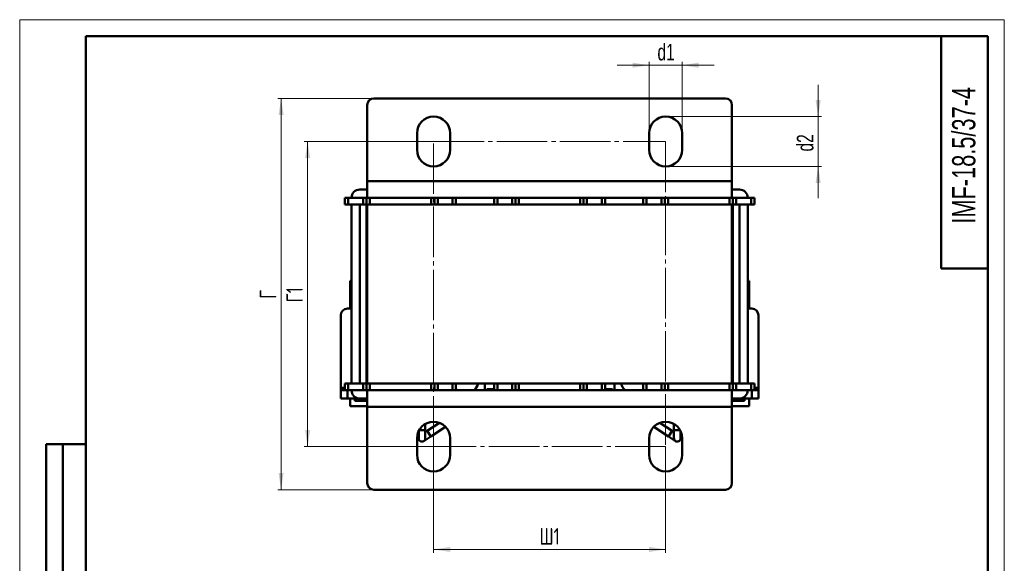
# Model space of a CAD drawing. Header units: millimetres. Extents: x 0 to 297, y 0 to 420.
# Tile 2 of 2: x 0 to 297, y 256 to 420. Entities that reach past the tile are written whole.
import ezdxf

# ---------------------------------------------------------------- set-up
doc = ezdxf.new("R2010")
doc.units = ezdxf.units.MM
doc.linetypes.add('SLD-Осевая', pattern=[19.05, 15.24, -1.27, 1.27, -1.27])
doc.linetypes.add('SLD-Сплошная', pattern=[0])
doc.styles.add('SLDTEXTSTYLE0', font='TXT', dxfattribs={"width": 0.7})
doc.styles.add('SLDTEXTSTYLE1', font='TXT', dxfattribs={"width": 0.7, "bigfont": 'bigfont'})
doc.dimstyles.new('SLDDIMSTYLE0', dxfattribs={"dimtxt": 5, "dimasz": 5, "dimexe": 0, "dimexo": 0.0625, "dimgap": 1.25, "dimtad": 2, "dimdec": 1, "dimrnd": 1e-09, "dimzin": 12, "dimdsep": 46, "dimtxsty": 'SLDTEXTSTYLE0', "dimsah": 1, "dimcen": 0.09, "dimadec": 0, "dimazin": 3, "dimtfac": 1, "dimtdec": 3, "dimtofl": 0, "dimtmove": 0, "dimatfit": 3, "dimfxl": 1, "dimfrac": 2, "dimtolj": 1, "dimtzin": 12, "dimarcsym": 0})
doc.dimstyles.new('SLDDIMSTYLE1', dxfattribs={"dimtxt": 5, "dimasz": 5, "dimexe": 0, "dimexo": 0.0625, "dimgap": 1.25, "dimtad": 2, "dimdec": 1, "dimrnd": 1e-09, "dimzin": 12, "dimdsep": 46, "dimtxsty": 'SLDTEXTSTYLE0', "dimsah": 1, "dimcen": 0.09, "dimadec": 0, "dimazin": 3, "dimtfac": 1, "dimtdec": 3, "dimtmove": 0, "dimatfit": 0, "dimfxl": 1, "dimfrac": 2, "dimtolj": 1, "dimtzin": 12, "dimarcsym": 0})

# ---------------------------------------------------------------- blocks, each defined once
blk = doc.blocks.new('_D_2')
at = {"color": 7, "linetype": 'SLD-Сплошная', "lineweight": 0}
for p, q in [((124.85, 291.27), (124.85, 259.28)), ((194.85, 291.27), (194.85, 259.28)), ((194.85, 260.28), (124.85, 260.28))]:
    blk.add_line(p, q, dxfattribs=at)
at = {"color": 7, "linetype": 'SLD-Сплошная', "lineweight": 18}
for points in [[(124.85, 260.28), (129.85, 259.51), (129.85, 261.05)], [(194.85, 260.28), (189.85, 261.05), (189.85, 259.51)]]:
    blk.add_solid(points, dxfattribs=at)
at = {"color": 7, "linetype": 'SLD-Сплошная', "lineweight": 18, "insert": (156.83, 266.72), "char_height": 5, "attachment_point": 1, "style": 'SLDTEXTSTYLE1'}
blk.add_mtext('Ш1', dxfattribs=at)
blk = doc.blocks.new('_D_3')
at = {"color": 7, "linetype": 'SLD-Сплошная', "lineweight": 0}
for p, q in [((124.84, 383.28), (85.85, 383.28)), ((86.85, 291.28), (86.85, 383.28)), ((124.84, 291.28), (85.85, 291.28))]:
    blk.add_line(p, q, dxfattribs=at)
at = {"color": 7, "linetype": 'SLD-Сплошная', "lineweight": 18}
for points in [[(86.85, 383.28), (86.08, 378.28), (87.62, 378.28)], [(86.85, 291.28), (87.62, 296.28), (86.08, 296.28)]]:
    blk.add_solid(points, dxfattribs=at)
at = {"color": 7, "linetype": 'SLD-Сплошная', "lineweight": 18, "insert": (80.41, 334.79), "char_height": 5, "attachment_point": 1, "rotation": 90, "style": 'SLDTEXTSTYLE1'}
blk.add_mtext('Г1', dxfattribs=at)
blk = doc.blocks.new('_D_4')
at = {"color": 7, "linetype": 'SLD-Сплошная', "lineweight": 0}
for p, q in [((240.85, 390.78), (240.85, 400.39)), ((194.86, 390.78), (241.85, 390.78)), ((240.85, 390.78), (240.85, 375.78)), ((194.86, 375.78), (241.85, 375.78)), ((240.85, 375.78), (240.85, 366.16))]:
    blk.add_line(p, q, dxfattribs=at)
at = {"color": 7, "linetype": 'SLD-Сплошная', "lineweight": 18}
for points in [[(240.85, 390.78), (241.62, 395.78), (240.08, 395.78)], [(240.85, 375.78), (240.08, 370.78), (241.62, 370.78)]]:
    blk.add_solid(points, dxfattribs=at)
at = {"color": 7, "linetype": 'SLD-Сплошная', "lineweight": 18, "insert": (234.41, 380.26), "char_height": 5, "attachment_point": 1, "rotation": 90, "style": 'SLDTEXTSTYLE0'}
blk.add_mtext('d2', dxfattribs=at)
blk = doc.blocks.new('_D_5')
at = {"color": 7, "linetype": 'SLD-Сплошная', "lineweight": 0}
for p, q in [((106.84, 396.28), (77.85, 396.28)), ((78.85, 278.28), (78.85, 396.28)), ((106.84, 278.28), (77.85, 278.28))]:
    blk.add_line(p, q, dxfattribs=at)
at = {"color": 7, "linetype": 'SLD-Сплошная', "lineweight": 18}
for points in [[(78.85, 396.28), (78.08, 391.28), (79.62, 391.28)], [(78.85, 278.28), (79.62, 283.28), (78.08, 283.28)]]:
    blk.add_solid(points, dxfattribs=at)
at = {"color": 7, "linetype": 'SLD-Сплошная', "lineweight": 18, "insert": (72.41, 335.86), "char_height": 5, "attachment_point": 1, "rotation": 90, "style": 'SLDTEXTSTYLE1'}
blk.add_mtext('Г', dxfattribs=at)
blk = doc.blocks.new('_D_6')
at = {"color": 7, "linetype": 'SLD-Сплошная', "lineweight": 0}
for p, q in [((189.85, 380.79), (189.85, 407.28)), ((199.85, 385.79), (199.85, 407.28)), ((189.85, 406.28), (180.24, 406.28)), ((189.85, 406.28), (199.85, 406.28)), ((199.85, 406.28), (209.47, 406.28))]:
    blk.add_line(p, q, dxfattribs=at)
at = {"color": 7, "linetype": 'SLD-Сплошная', "lineweight": 18}
for points in [[(189.85, 406.28), (184.85, 407.05), (184.85, 405.51)], [(199.85, 406.28), (204.85, 405.51), (204.85, 407.05)]]:
    blk.add_solid(points, dxfattribs=at)
at = {"color": 7, "linetype": 'SLD-Сплошная', "lineweight": 18, "insert": (192.37, 412.72), "char_height": 5, "attachment_point": 1, "style": 'SLDTEXTSTYLE0'}
blk.add_mtext('d1', dxfattribs=at)

msp = doc.modelspace()

# ---------------------------------------------------------------- linework, layer by layer
at = {"color": 7, "linetype": 'SLD-Сплошная', "lineweight": 18}
for p, q in [((0, 420), (297, 420)), ((0, 420), (0, 0)), ((297, 420), (297, 0))]:
    msp.add_line(p, q, dxfattribs=at)
at = {"color": 7, "linetype": 'SLD-Сплошная', "lineweight": 50}
for p, q in [((20, 415), (20, 5)), ((292, 415), (20, 415)), ((20, 415), (20, 5)), ((278, 415), (278, 345)), ((292, 5), (292, 415)), ((212.85, 396.28), (106.85, 396.28)), ((104.85, 394.28), (104.85, 371.28)), ((214.85, 371.28), (214.85, 394.28)), ((119.85, 385.78), (119.85, 380.78)), ((129.85, 380.78), (129.85, 385.78)), ((189.85, 385.78), (189.85, 380.78)), ((199.85, 380.78), (199.85, 385.78)), ((214.85, 371.28), (104.85, 371.28)), ((104.85, 366.28), (104.85, 371.28)), ((214.85, 371.28), (214.85, 366.28)), ((102.6, 368.78), (104.85, 368.78)), ((214.85, 368.78), (217.1, 368.78)), ((98.1, 364.28), (98.1, 366.28)), ((98.1, 366.28), (99.1, 366.28)), ((99.1, 366.28), (99.1, 364.28)), ((99.1, 366.28), (103.6, 366.28)), ((103.6, 364.28), (103.6, 366.28)), ((103.6, 366.28), (104.6, 366.28)), ((104.6, 364.28), (104.6, 366.28)), ((104.6, 366.28), (104.85, 366.28)), ((214.85, 366.28), (104.85, 366.28)), ((105.6, 366.28), (105.6, 364.28)), ((124.1, 364.28), (124.1, 366.28)), ((125.1, 366.28), (125.1, 364.28)), ((126.1, 366.28), (126.1, 364.28)), ((130.6, 364.28), (130.6, 366.28)), ((131.6, 366.28), (131.6, 364.28)), ((143.1, 364.28), (143.1, 366.28)), ((144.1, 366.28), (144.1, 364.28)), ((148.6, 364.28), (148.6, 366.28)), ((149.6, 364.28), (149.6, 366.28)), ((150.6, 366.28), (150.6, 364.28)), ((169.1, 364.28), (169.1, 366.28)), ((170.1, 366.28), (170.1, 364.28)), ((171.1, 366.28), (171.1, 364.28)), ((175.6, 364.28), (175.6, 366.28)), ((176.6, 366.28), (176.6, 364.28)), ((188.1, 364.28), (188.1, 366.28)), ((189.1, 366.28), (189.1, 364.28)), ((193.6, 364.28), (193.6, 366.28)), ((194.6, 364.28), (194.6, 366.28)), ((195.6, 366.28), (195.6, 364.28)), ((214.1, 364.28), (214.1, 366.28)), ((214.85, 366.28), (215.1, 366.28)), ((215.1, 366.28), (215.1, 364.28)), ((215.1, 366.28), (216.1, 366.28)), ((216.1, 366.28), (216.1, 364.28)), ((216.1, 366.28), (220.6, 366.28)), ((220.6, 364.28), (220.6, 366.28)), ((220.6, 366.28), (221.6, 366.28)), ((221.6, 366.28), (221.6, 364.28)), ((99.1, 364.28), (98.1, 364.28)), ((99.1, 364.28), (103.6, 364.28)), ((100.1, 310.28), (100.1, 364.28)), ((102.6, 310.28), (102.6, 364.28)), ((104.6, 364.28), (103.6, 364.28)), ((104.6, 310.28), (104.6, 364.28)), ((104.85, 364.28), (104.6, 364.28)), ((104.85, 310.28), (104.85, 364.28)), ((214.85, 364.28), (104.85, 364.28)), ((214.85, 310.28), (214.85, 364.28)), ((215.1, 364.28), (214.85, 364.28)), ((215.1, 364.28), (215.1, 310.28)), ((216.1, 364.28), (215.1, 364.28)), ((216.1, 364.28), (220.6, 364.28)), ((217.1, 364.28), (217.1, 310.28)), ((219.6, 364.28), (219.6, 310.28)), ((221.6, 364.28), (220.6, 364.28)), ((278, 345), (292, 345)), ((100.1, 341.28), (99.7, 341.28)), ((99.7, 341.28), (99.7, 332.88)), ((104.85, 341.28), (104.6, 341.28)), ((104.6, 339.68), (104.85, 339.68)), ((215.1, 341.28), (214.85, 341.28)), ((215.1, 339.68), (214.85, 339.68)), ((220, 341.28), (219.6, 341.28)), ((220, 341.28), (220, 332.88)), ((104.85, 335.68), (104.6, 335.68)), ((215.1, 335.68), (214.85, 335.68)), ((98.85, 332.88), (100.1, 332.88)), ((219.6, 332.88), (220.85, 332.88)), ((96.85, 309.02), (96.85, 330.88)), ((104.6, 330.88), (104.85, 330.88)), ((214.85, 330.88), (215.1, 330.88)), ((222.85, 330.88), (222.85, 309.02)), ((104.85, 328.08), (104.6, 328.08)), ((214.85, 328.08), (215.1, 328.08)), ((214.85, 326.88), (215.1, 326.87)), ((104.85, 325.91), (104.6, 325.94)), ((104.85, 325.63), (104.6, 325.62)), ((104.85, 324.4), (104.6, 324.39)), ((215.1, 325.88), (214.85, 325.91)), ((215.1, 325.62), (214.85, 325.63)), ((215.1, 324.39), (214.85, 324.4)), ((214.85, 324.38), (215.1, 324.36)), ((104.85, 323.63), (104.6, 323.6)), ((104.6, 321.15), (104.85, 321.13)), ((215.1, 323.6), (214.85, 323.63)), ((214.85, 321.13), (215.1, 321.15)), ((104.6, 320.37), (104.85, 320.35)), ((104.6, 319.14), (104.85, 319.13)), ((104.6, 318.88), (104.85, 318.85)), ((104.85, 317.88), (104.6, 317.89)), ((215.1, 320.39), (214.85, 320.38)), ((214.85, 320.35), (215.1, 320.37)), ((214.85, 319.13), (215.1, 319.14)), ((214.85, 318.85), (215.1, 318.82)), ((96.85, 309.02), (96.85, 308.28)), ((98.1, 308.28), (98.1, 310.28)), ((98.1, 310.28), (99.1, 310.28)), ((99.1, 310.28), (99.1, 308.28)), ((103.6, 310.28), (99.1, 310.28)), ((103.6, 308.28), (103.6, 310.28)), ((103.6, 310.28), (104.6, 310.28)), ((104.6, 308.28), (104.6, 310.28)), ((104.6, 310.28), (104.85, 310.28)), ((214.85, 310.28), (104.85, 310.28)), ((105.6, 310.28), (105.6, 308.28)), ((124.1, 308.28), (124.1, 310.28)), ((125.1, 310.28), (125.1, 308.28)), ((126.1, 310.28), (126.1, 308.28)), ((130.6, 308.28), (130.6, 310.28)), ((131.6, 310.28), (131.6, 308.28)), ((140.29, 310.28), (140.29, 308.28)), ((143.1, 308.28), (143.1, 310.28)), ((144.1, 310.28), (144.1, 308.28)), ((148.6, 308.28), (148.6, 310.28)), ((149.6, 308.28), (149.6, 310.28)), ((150.6, 310.28), (150.6, 308.28)), ((169.1, 308.28), (169.1, 310.28)), ((170.1, 310.28), (170.1, 308.28)), ((171.1, 310.28), (171.1, 308.28)), ((175.6, 308.28), (175.6, 310.28)), ((176.6, 310.28), (176.6, 308.28)), ((179.42, 310.28), (179.42, 308.28)), ((188.1, 308.28), (188.1, 310.28)), ((189.1, 310.28), (189.1, 308.28)), ((193.6, 308.28), (193.6, 310.28)), ((194.6, 308.28), (194.6, 310.28)), ((195.6, 310.28), (195.6, 308.28)), ((214.1, 308.28), (214.1, 310.28)), ((214.85, 310.28), (215.1, 310.28)), ((215.1, 310.28), (215.1, 308.28)), ((215.1, 310.28), (216.1, 310.28)), ((216.1, 310.28), (216.1, 308.28)), ((220.6, 310.28), (216.1, 310.28)), ((220.6, 308.28), (220.6, 310.28)), ((220.6, 310.28), (221.6, 310.28)), ((221.6, 310.28), (221.6, 308.28)), ((222.85, 308.28), (222.85, 309.02)), ((96.85, 305.78), (96.85, 308.28)), ((96.85, 308.28), (98.1, 308.28)), ((99.1, 308.28), (98.1, 308.28)), ((98.85, 308.28), (98.85, 305.78)), ((103.6, 308.28), (99.1, 308.28)), ((104.6, 308.28), (103.6, 308.28)), ((104.85, 308.28), (104.6, 308.28)), ((104.85, 303.28), (104.85, 308.28)), ((104.85, 308.28), (214.85, 308.28)), ((214.85, 308.28), (214.85, 303.28)), ((215.1, 308.28), (214.85, 308.28)), ((216.1, 308.28), (215.1, 308.28)), ((220.6, 308.28), (216.1, 308.28)), ((221.6, 308.28), (220.6, 308.28)), ((220.85, 305.78), (220.85, 308.28)), ((221.6, 308.28), (222.85, 308.28)), ((222.85, 308.28), (222.85, 305.78)), ((98.85, 305.78), (96.85, 305.78)), ((98.85, 305.78), (102.6, 305.78)), ((99.7, 305.78), (99.7, 303.48)), ((99.7, 303.48), (104.85, 303.48)), ((101.1, 305.08), (101.1, 305.78)), ((104.85, 305.08), (101.1, 305.08)), ((104.85, 305.78), (102.6, 305.78)), ((104.85, 303.28), (104.85, 280.28)), ((104.85, 303.28), (214.85, 303.28)), ((217.1, 305.78), (214.85, 305.78)), ((214.85, 305.08), (218.6, 305.08)), ((220, 303.48), (214.85, 303.48)), ((214.85, 280.28), (214.85, 303.28)), ((217.1, 305.78), (220.85, 305.78)), ((218.6, 305.08), (218.6, 305.78)), ((220, 305.78), (220, 303.48)), ((222.85, 305.78), (220.85, 305.78)), ((122.35, 296.28), (122.35, 298.11)), ((126.63, 298.45), (122.89, 295.99)), ((123.99, 294.32), (128.45, 297.25)), ((191.26, 297.25), (195.71, 294.32)), ((196.81, 295.99), (193.07, 298.45)), ((197.35, 298.11), (197.35, 296.28)), ((120.35, 295.96), (120.35, 293.78)), ((121.9, 292.94), (123.99, 294.32)), ((122.35, 293.78), (122.35, 296.28)), ((122.89, 295.99), (122.35, 295.64)), ((195.71, 294.32), (197.8, 292.94)), ((197.35, 295.64), (196.81, 295.99)), ((197.35, 296.28), (197.35, 293.78)), ((199.35, 293.78), (199.35, 295.96)), ((8, 172), (8, 292)), ((20, 292), (8, 292)), ((8, 172), (8, 292)), ((13, 172), (13, 292)), ((13, 172), (13, 292)), ((119.85, 293.78), (119.85, 288.78)), ((129.85, 288.78), (129.85, 293.78)), ((189.85, 293.78), (189.85, 288.78)), ((199.85, 288.78), (199.85, 293.78)), ((106.85, 278.28), (212.85, 278.28))]:
    msp.add_line(p, q, dxfattribs=at)
at = {"color": 7, "linetype": 'SLD-Осевая', "lineweight": 18}
for p, q in [((124.85, 383.28), (194.85, 383.28)), ((124.85, 291.28), (124.85, 383.28)), ((194.85, 383.28), (194.85, 291.28)), ((194.85, 291.28), (124.85, 291.28))]:
    msp.add_line(p, q, dxfattribs=at)
at = {"color": 8, "linetype": 'SLD-Сплошная', "lineweight": 50}
for p, q in [((98.1, 309.02), (96.85, 309.02)), ((222.85, 309.02), (221.6, 309.02)), ((142.77, 308.63), (140.94, 308.63)), ((178.77, 308.63), (176.94, 308.63)), ((120.52, 296.28), (122.35, 296.28)), ((123.99, 294.32), (122.89, 295.99)), ((196.81, 295.99), (195.71, 294.32)), ((197.35, 296.28), (197.8, 296.28)), ((197.8, 296.28), (199.18, 296.28))]:
    msp.add_line(p, q, dxfattribs=at)
at = {"color": 7, "linetype": 'SLD-Сплошная', "lineweight": 50, "flags": 128}
for points in [[(104.6, 326.87), (104.71, 326.88), (104.85, 326.88)], [(104.6, 324.36), (104.67, 324.37), (104.85, 324.38)], [(104.85, 320.38), (104.67, 320.39), (104.6, 320.39)], [(215.1, 317.89), (214.99, 317.88), (214.85, 317.88)], [(131.96, 308.28), (131.75, 308.46), (131.6, 308.61)], [(188.1, 308.61), (187.95, 308.46), (187.74, 308.28)]]:
    msp.add_lwpolyline(points, dxfattribs=at)
at = {"color": 7, "linetype": 'SLD-Сплошная', "lineweight": 50}
for centre, radius, start, end in [((106.85, 394.28), 2, 90, 180), ((212.85, 394.28), 2, 0, 90), ((124.85, 385.78), 5, 0, 180), ((194.85, 385.78), 5, 0, 180), ((124.85, 380.78), 5, 180, 0), ((194.85, 380.78), 5, 180, 0), ((102.6, 366.28), 2.5, 90, 180), ((217.1, 366.28), 2.5, 0, 90), ((98.85, 330.88), 2, 90, 180), ((220.85, 330.88), 2, 0, 90), ((134.49, 311.38), 4, 309.195, 344.038), ((185.22, 311.38), 4, 195.962, 230.805), ((102.6, 308.28), 2.5, 180, 270), ((217.1, 308.28), 2.5, 270, 0), ((124.85, 293.78), 5, 0, 180), ((194.85, 293.78), 5, 0, 180), ((121.35, 293.78), 1, 180, 0), ((198.35, 293.78), 1, 180, 236.6336), ((198.35, 293.78), 1, 236.6336, 0), ((124.85, 288.78), 5, 180, 0), ((194.85, 288.78), 5, 180, 0), ((106.85, 280.28), 2, 180, 270), ((212.85, 280.28), 2, 270, 0)]:
    msp.add_arc(centre, radius, start, end, dxfattribs=at)

# ---------------------------------------------------------------- texts
at = {"color": 7, "linetype": 'Continuous', "lineweight": 0, "insert": (281.26, 379.11), "char_height": 7, "attachment_point": 2, "rotation": 90, "style": 'SLDTEXTSTYLE0'}
msp.add_mtext('IMF-18.5/37-4', dxfattribs=at)

# ---------------------------------------------------------------- dimensions: what is measured, and where the dimension line sits
at = {"color": 7, "linetype": 'SLD-Сплошная', "lineweight": 18}
for base, p1, p2, text, dimstyle, picture, middle in [((199.85, 406.28), (189.85, 380.78), (199.85, 385.78), 'd1', 'SLDDIMSTYLE1', '_D_6', (194.85, 406.28)), ((124.85, 260.28), (194.85, 291.28), (124.85, 291.28), 'Ш1', 'SLDDIMSTYLE0', '_D_2', (159.85, 260.28))]:
    dim = msp.add_linear_dim(base=base, p1=p1, p2=p2, text=text, dimstyle=dimstyle, dxfattribs=at)
    dim.commit()
    dim.dimension.update_dxf_attribs({"geometry": picture, "text_midpoint": middle, "dimtype": 160})
for base, p1, p2, text, dimstyle, picture, middle in [((240.85, 375.78), (194.85, 390.78), (194.85, 375.78), 'd2', 'SLDDIMSTYLE1', '_D_4', (240.85, 383.28)), ((78.85, 396.28), (106.85, 278.28), (106.85, 396.28), 'Г', 'SLDDIMSTYLE0', '_D_5', (78.85, 337.28)), ((86.85, 383.28), (124.85, 291.28), (124.85, 383.28), 'Г1', 'SLDDIMSTYLE0', '_D_3', (86.85, 337.28))]:
    dim = msp.add_linear_dim(base=base, p1=p1, p2=p2, angle=90, text=text, dimstyle=dimstyle, dxfattribs=at)
    dim.commit()
    dim.dimension.update_dxf_attribs({"geometry": picture, "text_midpoint": middle, "dimtype": 160})

doc.saveas('drawing.dxf')
